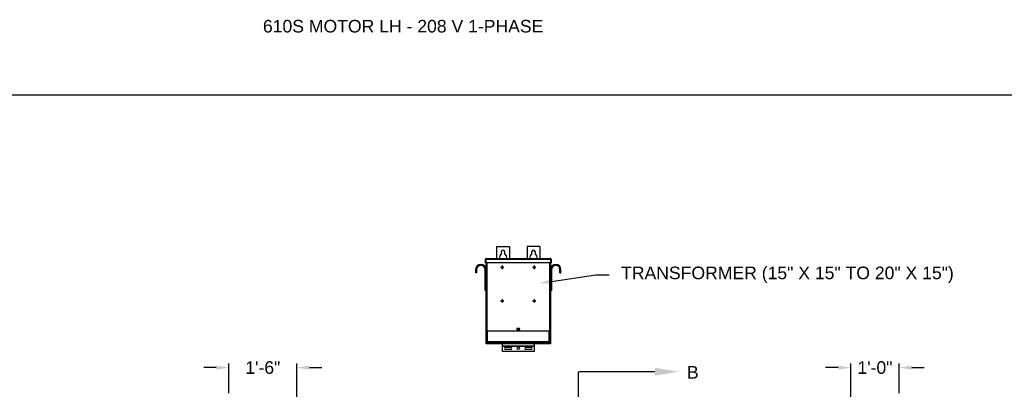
# Model space of a CAD drawing. Header units: inches. Extents: x 170 to 312, y 215 to 248.
# Tile 34 of 256: x 174.96 to 182.29, y 225.3 to 228.05. Entities that reach past the tile are written whole.
import ezdxf
from ezdxf import colors
from ezdxf.entities.mleader import LeaderData, LeaderLine
from ezdxf.math import Vec2, Vec3

# ---------------------------------------------------------------- set-up
doc = ezdxf.new("R2010")
doc.units = ezdxf.units.IN
doc.header["$LTSCALE"] = 0.25
doc.header["$MEASUREMENT"] = 0
doc.linetypes.add('CENTER', pattern=[2, 1.25, -0.25, 0.25, -0.25])
for name, color, linetype in [('ANNOTATIONS', 1, 'Continuous'), ('MOTOR LH', 7, 'Continuous'), ('SECTION CUTS', 6, 'CENTER')]:
    doc.layers.add(name, color=color, linetype=linetype)
doc.styles.add('ARIAL', font='arial.ttf', dxfattribs={"height": 0.09375})
doc.styles.get("Standard").update_dxf_attribs({"font": 'romans.shx'})
doc.dimstyles.new('STANDARD$0', dxfattribs={"dimtxt": 0.09375, "dimasz": 0.09375, "dimexe": 0.03125, "dimexo": 0.046875, "dimgap": 0.09, "dimtad": 0, "dimtih": 1, "dimtoh": 1, "dimdec": 4, "dimzin": 0, "dimdsep": 46, "dimtxsty": 'ARIAL', "dimcen": 0.09, "dimadec": 0, "dimazin": 0, "dimtfac": 1, "dimtdec": 4, "dimtofl": 0, "dimtmove": 0, "dimatfit": 1, "dimfxl": 1, "dimtolj": 1, "dimtzin": 0, "dimarcsym": 0})

# ---------------------------------------------------------------- blocks, each defined once
blk = doc.blocks.new('*D92')
at = {"layer": 'ANNOTATIONS', "color": 0, "lineweight": -2, "transparency": 16777216}
for p, q in [((176.4236, 225.4605), (176.3299, 225.4605)), ((176.5174, 225.2707), (176.5174, 225.4918)), ((177.0233, 224.6586), (177.0233, 225.4918)), ((177.1171, 225.4605), (177.2108, 225.4605))]:
    blk.add_line(p, q, dxfattribs=at)
at = {"layer": 'ANNOTATIONS', "color": 0, "transparency": 16777216}
for points in [[(176.4236, 225.4761), (176.4236, 225.4449), (176.5174, 225.4605)], [(177.1171, 225.4761), (177.1171, 225.4449), (177.0233, 225.4605)]]:
    blk.add_solid(points, dxfattribs=at)
at = {"layer": 'defpoints', "color": 0, "transparency": 16777216}
for p in [(176.5174, 225.4605), (176.5174, 225.2238), (177.0233, 224.6117)]:
    blk.add_point(p, dxfattribs=at)
at = {"layer": 'ANNOTATIONS', "color": 0, "transparency": 16777216, "insert": (176.7704, 225.4605), "char_height": 0.09375, "attachment_point": 5, "style": 'ARIAL'}
blk.add_mtext('\\A1;1\'-6"', dxfattribs=at)
blk = doc.blocks.new('*D93')
at = {"layer": 'ANNOTATIONS', "color": 0, "lineweight": -2, "transparency": 16777216}
for p, q in [((181.0561, 225.4605), (180.9623, 225.4605)), ((181.1498, 224.6586), (181.1498, 225.4918)), ((181.51, 225.2711), (181.51, 225.4918)), ((181.6038, 225.4605), (181.6975, 225.4605))]:
    blk.add_line(p, q, dxfattribs=at)
at = {"layer": 'ANNOTATIONS', "color": 0, "transparency": 16777216}
for points in [[(181.0561, 225.4761), (181.0561, 225.4449), (181.1498, 225.4605)], [(181.6038, 225.4761), (181.6038, 225.4449), (181.51, 225.4605)]]:
    blk.add_solid(points, dxfattribs=at)
at = {"layer": 'defpoints', "color": 0, "transparency": 16777216}
for p in [(181.1498, 225.4605), (181.51, 225.2242), (181.1498, 224.6117)]:
    blk.add_point(p, dxfattribs=at)
at = {"layer": 'ANNOTATIONS', "color": 0, "transparency": 16777216, "insert": (181.3299, 225.4605), "char_height": 0.09375, "attachment_point": 5, "style": 'ARIAL'}
blk.add_mtext('\\A1;1\'-0"', dxfattribs=at)

msp = doc.modelspace()

# ---------------------------------------------------------------- linework, layer by layer
at = {"layer": 'defpoints'}
msp.add_lwpolyline([(189.05875, 214.75854), (169.58887, 214.75854), (169.58887, 227.49365), (189.05875, 227.49365)], close=True, dxfattribs=at)
at = {"layer": 'MOTOR LH'}
for p, q in [((178.51317, 226.36472), (178.60692, 226.36472)), ((178.51317, 226.27396), (178.51317, 226.36472)), ((178.60692, 226.36472), (178.60692, 226.27396)), ((178.83348, 226.36472), (178.73973, 226.36472)), ((178.73973, 226.36472), (178.73973, 226.27396)), ((178.83348, 226.36472), (178.83348, 226.27396)), ((178.42915, 226.26785), (178.43214, 226.26785)), ((178.42915, 226.24076), (178.42915, 226.26785)), ((178.43214, 226.26785), (178.43214, 226.24076)), ((178.43258, 226.26785), (178.91407, 226.26785)), ((178.43258, 226.26785), (178.43258, 226.24076)), ((178.43309, 226.26963), (178.43309, 226.27008)), ((178.43526, 226.27396), (178.91139, 226.27396)), ((178.54833, 226.3074), (178.54833, 226.32566)), ((178.57176, 226.32566), (178.57176, 226.3074)), ((178.77489, 226.3074), (178.77489, 226.32566)), ((178.79833, 226.32566), (178.79833, 226.3074)), ((178.91356, 226.27008), (178.91356, 226.26963)), ((178.91407, 226.26785), (178.91407, 226.24076)), ((178.9175, 226.26785), (178.91451, 226.26785)), ((178.91451, 226.26785), (178.91451, 226.24076)), ((178.9175, 226.26785), (178.9175, 226.24076)), ((178.36307, 226.19129), (178.35559, 226.19129)), ((178.35559, 226.19129), (178.35559, 226.16754)), ((178.36307, 226.19129), (178.36307, 226.16754)), ((178.42562, 226.03472), (178.42562, 226.19129)), ((178.42562, 226.19129), (178.43309, 226.19129)), ((178.43214, 226.24076), (178.42915, 226.24076)), ((178.91407, 226.24076), (178.43258, 226.24076)), ((178.43309, 225.63816), (178.43309, 226.24076)), ((178.4392, 226.24076), (178.4392, 225.73191)), ((178.55269, 226.20997), (178.54396, 226.20997)), ((178.54396, 226.20997), (178.54396, 226.20698)), ((178.54396, 226.20698), (178.55269, 226.20698)), ((178.55269, 226.2187), (178.55269, 226.20997)), ((178.55568, 226.2187), (178.55269, 226.2187)), ((178.55269, 226.20698), (178.55269, 226.19825)), ((178.55269, 226.19825), (178.55568, 226.19825)), ((178.55568, 226.20997), (178.55568, 226.2187)), ((178.56441, 226.20997), (178.55568, 226.20997)), ((178.55568, 226.19825), (178.55568, 226.20698)), ((178.55568, 226.20698), (178.56441, 226.20698)), ((178.56441, 226.20698), (178.56441, 226.20997)), ((178.79097, 226.20997), (178.78224, 226.20997)), ((178.78224, 226.20997), (178.78224, 226.20698)), ((178.78224, 226.20698), (178.79097, 226.20698)), ((178.79396, 226.2187), (178.79097, 226.2187)), ((178.79097, 226.2187), (178.79097, 226.20997)), ((178.79097, 226.20698), (178.79097, 226.19825)), ((178.79097, 226.19825), (178.79396, 226.19825)), ((178.79396, 226.20997), (178.79396, 226.2187)), ((178.80269, 226.20997), (178.79396, 226.20997)), ((178.79396, 226.20698), (178.80269, 226.20698)), ((178.79396, 226.19825), (178.79396, 226.20698)), ((178.80269, 226.20698), (178.80269, 226.20997)), ((178.90745, 225.73191), (178.90745, 226.24076)), ((178.91356, 226.24076), (178.91356, 225.63816)), ((178.92103, 226.19129), (178.91356, 226.19129)), ((178.91451, 226.24076), (178.9175, 226.24076)), ((178.92103, 226.19129), (178.92103, 226.03472)), ((178.98358, 226.19129), (178.99106, 226.19129)), ((178.98358, 226.16754), (178.98358, 226.19129)), ((178.99106, 226.16754), (178.99106, 226.19129)), ((178.36307, 226.16754), (178.35559, 226.16754)), ((178.98358, 226.16754), (178.99106, 226.16754)), ((178.43309, 226.03472), (178.42562, 226.03472)), ((178.91356, 226.03472), (178.92103, 226.03472)), ((178.55269, 225.95934), (178.54396, 225.95934)), ((178.54396, 225.95934), (178.54396, 225.95635)), ((178.54396, 225.95635), (178.55269, 225.95635)), ((178.55568, 225.96807), (178.55269, 225.96807)), ((178.55269, 225.96807), (178.55269, 225.95934)), ((178.55269, 225.95635), (178.55269, 225.94762)), ((178.55269, 225.94762), (178.55568, 225.94762)), ((178.55568, 225.95934), (178.55568, 225.96807)), ((178.56441, 225.95934), (178.55568, 225.95934)), ((178.55568, 225.94762), (178.55568, 225.95635)), ((178.55568, 225.95635), (178.56441, 225.95635)), ((178.56441, 225.95635), (178.56441, 225.95934)), ((178.79097, 225.95934), (178.78224, 225.95934)), ((178.78224, 225.95934), (178.78224, 225.95635)), ((178.78224, 225.95635), (178.79097, 225.95635)), ((178.79097, 225.96807), (178.79097, 225.95934)), ((178.79396, 225.96807), (178.79097, 225.96807)), ((178.79097, 225.95635), (178.79097, 225.94762)), ((178.79097, 225.94762), (178.79396, 225.94762)), ((178.79396, 225.95934), (178.79396, 225.96807)), ((178.80269, 225.95934), (178.79396, 225.95934)), ((178.79396, 225.94762), (178.79396, 225.95635)), ((178.79396, 225.95635), (178.80269, 225.95635)), ((178.80269, 225.95635), (178.80269, 225.95934)), ((178.67918, 225.7534), (178.66747, 225.7534)), ((178.91356, 225.73191), (178.43309, 225.73191)), ((178.43608, 225.73191), (178.43608, 225.63816)), ((178.43608, 225.72651), (178.43834, 225.72651)), ((178.43834, 225.73191), (178.43834, 225.65436)), ((178.44226, 225.73191), (178.44226, 225.65436)), ((178.66747, 225.74168), (178.67918, 225.74168)), ((178.90439, 225.65436), (178.90439, 225.73191)), ((178.90831, 225.65436), (178.90831, 225.73191)), ((178.90831, 225.72651), (178.91057, 225.72651)), ((178.91057, 225.63816), (178.91057, 225.73191)), ((178.43309, 225.65379), (178.43608, 225.65379)), ((178.91356, 225.63816), (178.43309, 225.63816)), ((178.43834, 225.65436), (178.90831, 225.65436)), ((178.43895, 225.65004), (178.43895, 225.65239)), ((178.4392, 225.63816), (178.4392, 225.64862)), ((178.43989, 225.65132), (178.43989, 225.65004)), ((178.44133, 225.65044), (178.44133, 225.65436)), ((178.44133, 225.65044), (178.90533, 225.65044)), ((178.44301, 225.64691), (178.44301, 225.64597)), ((178.44301, 225.64691), (178.90364, 225.64691)), ((178.44301, 225.64597), (178.90364, 225.64597)), ((178.46867, 225.65044), (178.46867, 225.64691)), ((178.5273, 225.65004), (178.46867, 225.65004)), ((178.50777, 225.6499), (178.50777, 225.64691)), ((178.50777, 225.6499), (178.62013, 225.6499)), ((178.5273, 225.65044), (178.5273, 225.6499)), ((178.55614, 225.58011), (178.55614, 225.63816)), ((178.79051, 225.61994), (178.55614, 225.61994)), ((178.79051, 225.61905), (178.55614, 225.61905)), ((178.56395, 225.65044), (178.56395, 225.64691)), ((178.57958, 225.61234), (178.61668, 225.61234)), ((178.6006, 225.6499), (178.6006, 225.65044)), ((178.74605, 225.65004), (178.6006, 225.65004)), ((178.62013, 225.64691), (178.62013, 225.6499)), ((178.72652, 225.6499), (178.72652, 225.64691)), ((178.72652, 225.6499), (178.83888, 225.6499)), ((178.72997, 225.61234), (178.76708, 225.61234)), ((178.74605, 225.65044), (178.74605, 225.6499)), ((178.7827, 225.65044), (178.7827, 225.64691)), ((178.79051, 225.63816), (178.79051, 225.58011)), ((178.81935, 225.6499), (178.81935, 225.65044)), ((178.87798, 225.65004), (178.81935, 225.65004)), ((178.83888, 225.64691), (178.83888, 225.6499)), ((178.87798, 225.64691), (178.87798, 225.65044)), ((178.88231, 225.65044), (178.88231, 225.64691)), ((178.88231, 225.64597), (178.88231, 225.63816)), ((178.90364, 225.64691), (178.90364, 225.64597)), ((178.90533, 225.65436), (178.90533, 225.65044)), ((178.90676, 225.65132), (178.90676, 225.65004)), ((178.90745, 225.64862), (178.90745, 225.63816)), ((178.9077, 225.65004), (178.9077, 225.65239)), ((178.91057, 225.65379), (178.91356, 225.65379)), ((178.79051, 225.58011), (178.55614, 225.58011)), ((178.61668, 225.59476), (178.57958, 225.59476)), ((178.76708, 225.59476), (178.72997, 225.59476))]:
    msp.add_line(p, q, dxfattribs=at)
for centre, radius in [((178.67333, 225.74754), 0.00586), ((178.67333, 225.60355), 0.00879)]:
    msp.add_circle(centre, radius, dxfattribs=at)
for centre, radius, start, end in [((178.56004, 226.32566), 0.01172, 0, 180), ((178.78661, 226.32566), 0.01172, 0, 180), ((178.56004, 226.28269), 0.02734, 115.376934, 198.621435), ((178.56004, 226.28269), 0.02734, 341.378539, 64.623033), ((178.78661, 226.28269), 0.02734, 115.376934, 198.621435), ((178.78661, 226.28269), 0.02734, 341.378539, 64.623033), ((178.39434, 226.19129), 0.03875, 0, 180), ((178.39434, 226.19129), 0.03128, 0, 180), ((178.95231, 226.19129), 0.03875, 0, 180), ((178.95231, 226.19129), 0.03127, 0, 180), ((178.66747, 225.74754), 0.00586, 90, 270), ((178.67918, 225.74754), 0.00586, 270, 90), ((178.44301, 225.65004), 0.00406, 180, 270), ((178.44301, 225.65004), 0.00313, 180, 270), ((178.57958, 225.60355), 0.00879, 90, 270), ((178.61668, 225.60355), 0.00879, 270, 90), ((178.72997, 225.60355), 0.00879, 90, 270), ((178.76708, 225.60355), 0.00879, 270, 90), ((178.90364, 225.65004), 0.00313, 270, 0), ((178.90364, 225.65004), 0.00406, 270, 0)]:
    msp.add_arc(centre, radius, start, end, dxfattribs=at)
for points, knots in [([(178.43526, 226.27396), (178.43446, 226.27396), (178.43366, 226.2738), (178.43218, 226.27319), (178.43151, 226.27274), (178.43037, 226.2716), (178.42992, 226.27093), (178.42931, 226.26945), (178.42915, 226.26865), (178.42915, 226.26785)], [0, 0, 0, 0, 0.25, 0.25, 0.5, 0.5, 0.75, 0.75, 1, 1, 1, 1]), ([(178.43325, 226.27019), (178.43318, 226.27015), (178.43277, 226.26989), (178.43229, 226.26906), (178.43219, 226.26825), (178.43214, 226.26785)], [0, 0, 0, 0, 0.0891638, 0.5445851, 1, 1, 1, 1]), ([(178.43258, 226.26785), (178.4328, 226.26865), (178.43303, 226.26945), (178.43347, 226.27093), (178.4337, 226.2716), (178.43414, 226.27274), (178.43437, 226.27319), (178.43482, 226.2738), (178.43504, 226.27396), (178.43526, 226.27396)], [0, 0, 0, 0, 0.25, 0.25, 0.5, 0.5, 0.75, 0.75, 1, 1, 1, 1]), ([(178.91139, 226.27396), (178.91161, 226.27396), (178.91183, 226.2738), (178.91228, 226.27319), (178.91251, 226.27274), (178.91295, 226.2716), (178.91318, 226.27093), (178.91362, 226.26945), (178.91385, 226.26865), (178.91407, 226.26785)], [0, 0, 0, 0, 0.25, 0.25, 0.5, 0.5, 0.75, 0.75, 1, 1, 1, 1]), ([(178.9175, 226.26785), (178.9175, 226.26865), (178.91734, 226.26945), (178.91673, 226.27093), (178.91628, 226.2716), (178.91514, 226.27274), (178.91447, 226.27319), (178.91299, 226.2738), (178.91219, 226.27396), (178.91139, 226.27396)], [0, 0, 0, 0, 0.25, 0.25, 0.5, 0.5, 0.75, 0.75, 1, 1, 1, 1]), ([(178.91451, 226.26785), (178.91446, 226.26825), (178.91436, 226.26906), (178.91388, 226.26989), (178.91347, 226.27015), (178.9134, 226.27019)], [0, 0, 0, 0, 0.4554149, 0.9108362, 1, 1, 1, 1]), ([(178.44226, 225.65436), (178.44175, 225.6544), (178.44124, 225.65443), (178.44029, 225.65451), (178.43985, 225.65454), (178.43912, 225.65462), (178.43883, 225.65465), (178.43844, 225.65473), (178.43834, 225.65477), (178.43834, 225.6548)], [0, 0, 0, 0, 0.25, 0.25, 0.5, 0.5, 0.75, 0.75, 1, 1, 1, 1]), ([(178.43834, 225.65436), (178.4384, 225.65384), (178.43851, 225.65281), (178.43943, 225.65154), (178.44043, 225.65076), (178.44113, 225.65065), (178.44133, 225.65062)], [0, 0, 0, 0, 0.2962227, 0.5924445, 0.8886662, 1, 1, 1, 1]), ([(178.90831, 225.6548), (178.90831, 225.65477), (178.90821, 225.65473), (178.90782, 225.65465), (178.90753, 225.65462), (178.9068, 225.65454), (178.90636, 225.65451), (178.90542, 225.65443), (178.9049, 225.6544), (178.90439, 225.65436)], [0, 0, 0, 0, 0.25, 0.25, 0.5, 0.5, 0.75, 0.75, 1, 1, 1, 1]), ([(178.90533, 225.65062), (178.90552, 225.65065), (178.90622, 225.65076), (178.90722, 225.65154), (178.90814, 225.65281), (178.90825, 225.65384), (178.90831, 225.65436)], [0, 0, 0, 0, 0.1113338, 0.4075555, 0.7037773, 1, 1, 1, 1])]:
    msp.add_open_spline(points, degree=3, knots=knots, dxfattribs=at)
at = {"layer": 'SECTION CUTS'}
msp.add_line((179.12176, 220.21502), (179.12176, 225.4303), dxfattribs=at)

# ---------------------------------------------------------------- texts
at = {"layer": 'ANNOTATIONS', "insert": (176.77122, 228.05267), "char_height": 0.09375, "width": 6.6097632, "attachment_point": 1, "line_spacing_factor": 0.86134, "style": 'ARIAL'}
msp.add_mtext('610S MOTOR LH - 208 V 1-PHASE', dxfattribs=at)
at = {"layer": 'SECTION CUTS', "style": 'ARIAL'}
msp.add_text('B', height=0.09375, dxfattribs=at).set_placement((179.92979, 225.3786))

# ---------------------------------------------------------------- dimensions: what is measured, and where the dimension line sits
at = {"layer": 'ANNOTATIONS'}
for base, p1, p2, text, picture, middle in [((176.51738, 225.46051), (177.02332, 224.61169), (176.51738, 225.22384), '1\'-6"', '*D92', (176.77035, 225.46051)), ((181.14982, 225.46051), (181.51002, 225.22422), (181.14982, 224.61169), '1\'-0"', '*D93', (181.32992, 225.46051))]:
    dim = msp.add_linear_dim(base=base, p1=p1, p2=p2, angle=180, text=text, dimstyle='STANDARD$0', dxfattribs=at)
    dim.commit()
    dim.dimension.update_dxf_attribs({"geometry": picture, "text_midpoint": middle, "dimtype": 160})

# ---------------------------------------------------------------- leaders
ml = msp.add_multileader_mtext('Standard', dxfattribs=at)
ml.set_content('TRANSFORMER (15" X 15" TO 20" X 15")', color=256, style='ARIAL')
ml.set_leader_properties()
ml.build(insert=Vec2(0, 0))
ml.multileader.update_dxf_attribs({"dogleg_length": 0.36, "arrow_head_size": 0.09375})
ctx = ml.context
ctx.base_point, ctx.char_height, ctx.arrow_head_size, ctx.landing_gap_size, ctx.plane_origin = Vec3(179.34914, 226.15291), 0.09375, 0.09375, 0.09, Vec3(178.56411, 225.71968)
notes = []
notes.append((ctx, [(0, (1, 1, 0), (179.25119, 226.15291), (1, 0), 0.09796, [(0, [(178.82849, 226.08903)], 0, [])])]))
ctx.mtext.insert, ctx.mtext.flow_direction = Vec3(179.43914, 226.21356), 5
at = {"layer": 'SECTION CUTS'}
ml = msp.add_multileader_mtext('Standard', dxfattribs=at)
ml.set_content('', color=256)
ml.set_leader_properties()
ml.build(insert=Vec2(0, 0))
ml.multileader.update_dxf_attribs({"dogleg_length": 0, "arrow_head_size": 0.18})
ctx = ml.context
ctx.base_point, ctx.char_height, ctx.arrow_head_size, ctx.landing_gap_size, ctx.plane_origin, ctx.plane_x_axis, ctx.plane_y_axis = Vec3(179.12176, 225.4303), 0.18, 0.18, 0, Vec3(179.87129, 225.4303), Vec3(0, 1), Vec3(-1, 0)
notes.append((ctx, [(0, (1, 1, 0), (179.12176, 225.4303), (1, 0), 0, [(0, [(179.87129, 225.4303)], 0, [])])]))
ctx.mtext.insert, ctx.mtext.text_direction, ctx.mtext.rotation, ctx.mtext.flow_direction = Vec3(179.03176, 225.4303), Vec3(0, 1), 1.5707963, 5
for ctx, leaders in notes:
    for number, flags, end, landing, length, lines in leaders:
        leader = LeaderData()
        leader.index, (leader.has_last_leader_line, leader.has_dogleg_vector, leader.attachment_direction) = number, flags
        leader.last_leader_point, leader.dogleg_vector, leader.dogleg_length = Vec3(end), Vec3(landing), length
        for number, points, colour, breaks in lines:
            line = LeaderLine()
            line.index, line.vertices, line.color, line.breaks = number, Vec3.list(points), colors.encode_raw_color(colour), breaks
            leader.lines.append(line)
        ctx.leaders.append(leader)

doc.saveas('drawing.dxf')
